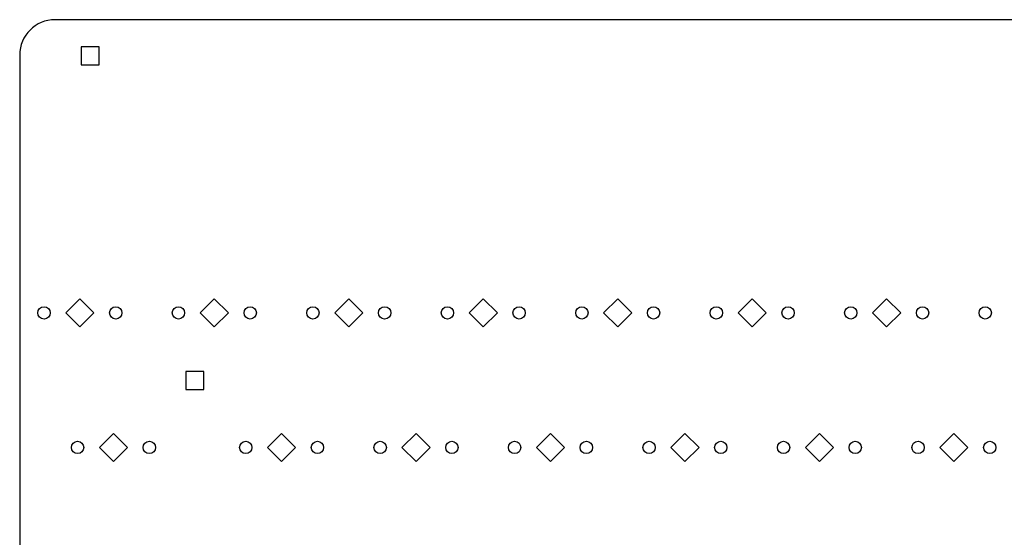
# Model space of a CAD drawing. Extents: x 75 to 360, y -180 to -33.
# Tile 5 of 6: x 77 to 216, y -106 to -33. Entities that reach past the tile are written whole.
import ezdxf

# ---------------------------------------------------------------- set-up
doc = ezdxf.new("R2010")
doc.units = 0
doc.layers.add('BLACK', color=7, linetype='CONTINUOUS')

msp = doc.modelspace()

# ---------------------------------------------------------------- linework, layer by layer
at = {"layer": 'BLACK', "linetype": 'CONTINUOUS'}
for p, q in [((296.622, -33.0031), (82, -33)), ((88.2728, -36.8272), (85.7272, -36.8272)), ((85.7272, -36.8272), (85.7272, -39.3728)), ((88.2728, -39.3728), (88.2728, -36.8272)), ((77, -38), (77, -154.5)), ((85.7272, -39.3728), (88.2728, -39.3728)), ((85.525, -72.5311), (83.5311, -74.525)), ((87.5189, -74.525), (85.525, -72.5311)), ((104.575, -72.5311), (102.581, -74.525)), ((106.569, -74.525), (104.575, -72.5311)), ((123.625, -72.5311), (121.631, -74.525)), ((125.619, -74.525), (123.625, -72.5311)), ((142.675, -72.5311), (140.681, -74.525)), ((144.669, -74.525), (142.675, -72.5311)), ((161.725, -72.5311), (159.731, -74.525)), ((163.719, -74.525), (161.725, -72.5311)), ((180.775, -72.5311), (178.781, -74.525)), ((182.769, -74.525), (180.775, -72.5311)), ((199.825, -72.5311), (197.831, -74.525)), ((201.819, -74.525), (199.825, -72.5311)), ((83.5311, -74.525), (85.525, -76.5189)), ((85.525, -76.5189), (87.5189, -74.525)), ((102.581, -74.525), (104.575, -76.5189)), ((104.575, -76.5189), (106.569, -74.525)), ((121.631, -74.525), (123.625, -76.5189)), ((123.625, -76.5189), (125.619, -74.525)), ((140.681, -74.525), (142.675, -76.5189)), ((142.675, -76.5189), (144.669, -74.525)), ((159.731, -74.525), (161.725, -76.5189)), ((161.725, -76.5189), (163.719, -74.525)), ((178.781, -74.525), (180.775, -76.5189)), ((180.775, -76.5189), (182.769, -74.525)), ((197.831, -74.525), (199.825, -76.5189)), ((199.825, -76.5189), (201.819, -74.525)), ((103.073, -82.8272), (100.527, -82.8272)), ((100.527, -82.8272), (100.527, -85.3728)), ((103.073, -85.3728), (103.073, -82.8272)), ((100.527, -85.3728), (103.073, -85.3728)), ((90.2875, -91.5811), (88.2936, -93.575)), ((92.2814, -93.575), (90.2875, -91.5811)), ((114.1, -91.5811), (112.106, -93.575)), ((116.094, -93.575), (114.1, -91.5811)), ((133.15, -91.5811), (131.156, -93.575)), ((135.144, -93.575), (133.15, -91.5811)), ((152.2, -91.5811), (150.206, -93.575)), ((154.194, -93.575), (152.2, -91.5811)), ((171.25, -91.5811), (169.256, -93.575)), ((173.244, -93.575), (171.25, -91.5811)), ((190.3, -91.5811), (188.306, -93.575)), ((192.294, -93.575), (190.3, -91.5811)), ((209.35, -91.5811), (207.356, -93.575)), ((211.344, -93.575), (209.35, -91.5811)), ((88.2936, -93.575), (90.2875, -95.5689)), ((90.2875, -95.5689), (92.2814, -93.575)), ((112.106, -93.575), (114.1, -95.5689)), ((114.1, -95.5689), (116.094, -93.575)), ((131.156, -93.575), (133.15, -95.5689)), ((133.15, -95.5689), (135.144, -93.575)), ((150.206, -93.575), (152.2, -95.5689)), ((152.2, -95.5689), (154.194, -93.575)), ((169.256, -93.575), (171.25, -95.5689)), ((171.25, -95.5689), (173.244, -93.575)), ((188.306, -93.575), (190.3, -95.5689)), ((190.3, -95.5689), (192.294, -93.575)), ((207.356, -93.575), (209.35, -95.5689)), ((209.35, -95.5689), (211.344, -93.575))]:
    msp.add_line(p, q, dxfattribs=at)
at = {"layer": 'BLACK'}
for centre in [(80.445, -74.525), (90.605, -74.525), (99.495, -74.525), (109.655, -74.525), (118.545, -74.525), (128.705, -74.525), (137.595, -74.525), (147.755, -74.525), (156.645, -74.525), (166.805, -74.525), (175.695, -74.525), (185.855, -74.525), (194.745, -74.525), (204.905, -74.525), (213.795, -74.525), (85.2075, -93.575), (95.3675, -93.575), (109.02, -93.575), (119.18, -93.575), (128.07, -93.575), (138.23, -93.575), (147.12, -93.575), (157.28, -93.575), (166.17, -93.575), (176.33, -93.575), (185.22, -93.575), (195.38, -93.575), (204.27, -93.575), (214.43, -93.575)]:
    msp.add_circle(centre, 0.875, dxfattribs=at)
msp.add_arc((82, -38), 5, 90, 180, dxfattribs=at)

doc.saveas('drawing.dxf')
